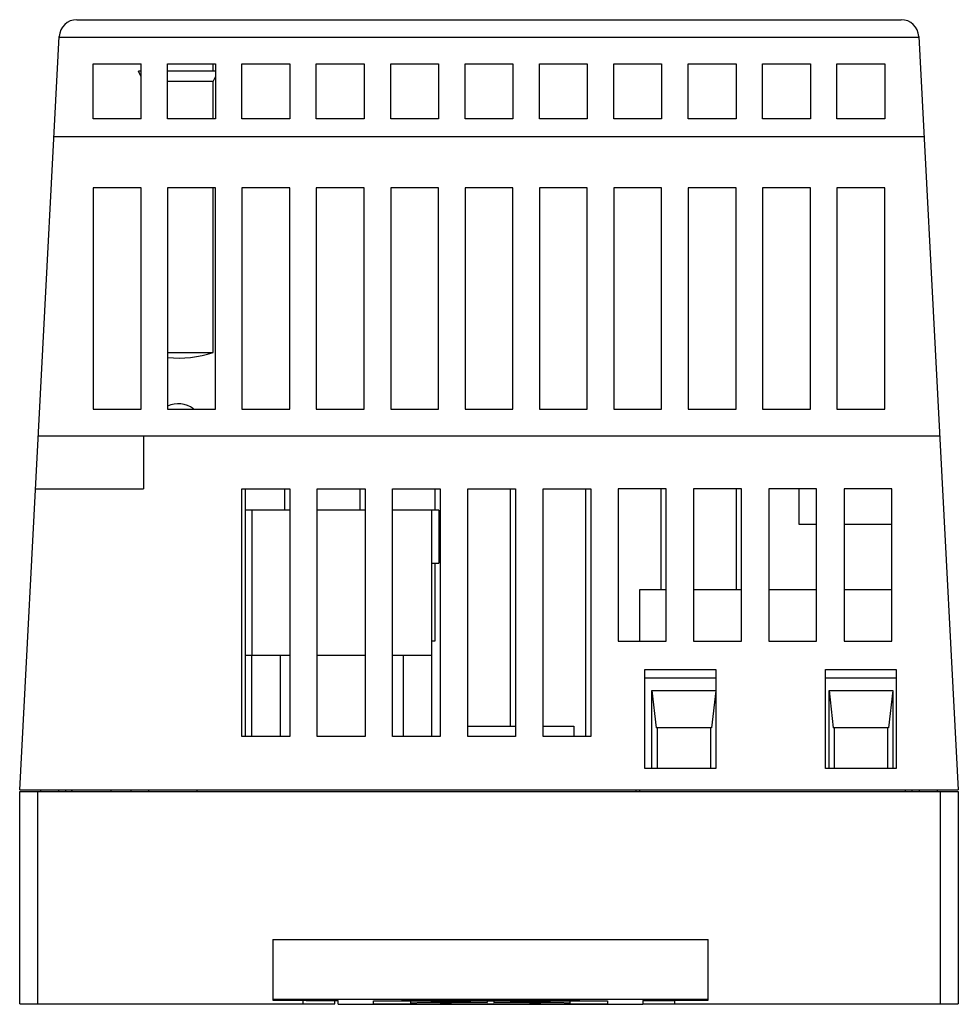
# Model space of a CAD drawing. Header units: millimetres. Extents: x 7.9 to 60.9, y 19.8 to 75.4.
import ezdxf

# ---------------------------------------------------------------- set-up
doc = ezdxf.new("R2010")
doc.units = ezdxf.units.MM
doc.header["$LTSCALE"] = 6.176332
doc.layers.get('0').update_dxf_attribs({"linetype": 'CONTINUOUS'})

msp = doc.modelspace()

# ---------------------------------------------------------------- linework, layer by layer
at = {"color": 7}
for p, q in [((11.154, 75.418), (57.697, 75.418)), ((7.925, 31.918), (10.156, 74.47)), ((58.698, 74.418), (10.153, 74.418)), ((58.695, 74.47), (60.925, 31.918)), ((12.075, 69.818), (12.075, 72.918)), ((12.075, 72.918), (14.775, 72.918)), ((14.775, 69.818), (14.775, 72.918)), ((16.275, 69.818), (16.275, 72.918)), ((16.275, 72.918), (18.975, 72.918)), ((18.85, 72.518), (18.85, 72.918)), ((18.975, 72.918), (18.975, 69.818)), ((20.475, 69.818), (20.475, 72.918)), ((20.475, 72.918), (23.175, 72.918)), ((23.175, 72.918), (23.175, 69.818)), ((24.675, 69.818), (24.675, 72.918)), ((24.675, 72.918), (27.375, 72.918)), ((27.375, 72.918), (27.375, 69.818)), ((28.875, 69.818), (28.875, 72.918)), ((28.875, 72.918), (31.575, 72.918)), ((31.575, 72.918), (31.575, 69.818)), ((33.075, 69.818), (33.075, 72.918)), ((33.075, 72.918), (35.775, 72.918)), ((35.775, 72.918), (35.775, 69.818)), ((37.275, 69.818), (37.275, 72.918)), ((37.275, 72.918), (39.975, 72.918)), ((39.975, 72.918), (39.975, 69.818)), ((41.475, 69.818), (41.475, 72.918)), ((41.475, 72.918), (44.175, 72.918)), ((44.175, 72.918), (44.175, 69.818)), ((45.675, 69.818), (45.675, 72.918)), ((45.675, 72.918), (48.375, 72.918)), ((48.375, 72.918), (48.375, 69.818)), ((49.875, 69.818), (49.875, 72.918)), ((49.875, 72.918), (52.575, 72.918)), ((52.575, 72.918), (52.575, 69.818)), ((54.075, 69.818), (54.075, 72.918)), ((54.075, 72.918), (56.775, 72.918)), ((56.775, 72.918), (56.775, 69.818)), ((14.775, 72.19), (14.625, 72.518)), ((14.775, 72.518), (14.625, 72.518)), ((18.975, 72.518), (16.275, 72.518)), ((18.85, 71.918), (16.275, 71.918)), ((18.85, 71.918), (18.975, 72.19)), ((18.85, 69.818), (18.85, 71.918)), ((14.775, 69.818), (12.075, 69.818)), ((18.975, 69.818), (16.275, 69.818)), ((23.175, 69.818), (20.475, 69.818)), ((27.375, 69.818), (24.675, 69.818)), ((31.575, 69.818), (28.875, 69.818)), ((35.775, 69.818), (33.075, 69.818)), ((39.975, 69.818), (37.275, 69.818)), ((44.175, 69.818), (41.475, 69.818)), ((48.375, 69.818), (45.675, 69.818)), ((52.575, 69.818), (49.875, 69.818)), ((56.775, 69.818), (54.075, 69.818)), ((9.859, 68.818), (58.992, 68.818)), ((12.075, 65.918), (12.075, 53.418)), ((14.775, 65.918), (12.075, 65.918)), ((14.775, 53.418), (14.775, 65.918)), ((16.275, 65.918), (16.275, 53.418)), ((18.975, 65.918), (16.275, 65.918)), ((18.85, 56.618), (18.85, 65.918)), ((18.975, 53.418), (18.975, 65.918)), ((20.475, 65.918), (20.475, 53.418)), ((23.175, 65.918), (20.475, 65.918)), ((23.175, 53.418), (23.175, 65.918)), ((24.675, 65.918), (24.675, 53.418)), ((27.375, 65.918), (24.675, 65.918)), ((27.375, 53.418), (27.375, 65.918)), ((28.875, 65.918), (28.875, 53.418)), ((31.575, 65.918), (28.875, 65.918)), ((31.575, 53.418), (31.575, 65.918)), ((33.075, 65.918), (33.075, 53.418)), ((35.775, 65.918), (33.075, 65.918)), ((35.775, 53.418), (35.775, 65.918)), ((37.275, 65.918), (37.275, 53.418)), ((39.975, 65.918), (37.275, 65.918)), ((39.975, 53.418), (39.975, 65.918)), ((41.475, 65.918), (41.475, 53.418)), ((44.175, 65.918), (41.475, 65.918)), ((44.175, 53.418), (44.175, 65.918)), ((45.675, 65.918), (45.675, 53.418)), ((48.375, 65.918), (45.675, 65.918)), ((48.375, 53.418), (48.375, 65.918)), ((49.875, 65.918), (49.875, 53.418)), ((52.575, 65.918), (49.875, 65.918)), ((52.575, 53.418), (52.575, 65.918)), ((54.075, 65.918), (54.075, 53.418)), ((56.775, 65.918), (54.075, 65.918)), ((56.775, 53.418), (56.775, 65.918)), ((16.275, 56.618), (18.85, 56.618)), ((12.075, 53.418), (14.775, 53.418)), ((16.275, 53.418), (18.975, 53.418)), ((20.475, 53.418), (23.175, 53.418)), ((24.675, 53.418), (27.375, 53.418)), ((28.875, 53.418), (31.575, 53.418)), ((33.075, 53.418), (35.775, 53.418)), ((37.275, 53.418), (39.975, 53.418)), ((41.475, 53.418), (44.175, 53.418)), ((45.675, 53.418), (48.375, 53.418)), ((49.875, 53.418), (52.575, 53.418)), ((54.075, 53.418), (56.775, 53.418)), ((8.974, 51.918), (59.877, 51.918)), ((14.925, 51.918), (14.925, 48.918)), ((8.816, 48.918), (14.925, 48.918)), ((20.475, 34.918), (20.475, 48.918)), ((20.475, 48.918), (23.175, 48.918)), ((20.67, 34.918), (20.67, 48.918)), ((22.875, 48.918), (22.875, 47.718)), ((23.175, 48.918), (23.175, 34.918)), ((24.725, 34.918), (24.725, 48.918)), ((24.725, 48.918), (27.425, 48.918)), ((27.125, 48.918), (27.125, 47.718)), ((27.425, 48.918), (27.425, 34.918)), ((28.975, 34.918), (28.975, 48.918)), ((28.975, 48.918), (31.675, 48.918)), ((31.375, 48.918), (31.375, 47.718)), ((31.675, 48.918), (31.675, 34.918)), ((33.225, 34.918), (33.225, 48.918)), ((33.225, 48.918), (35.925, 48.918)), ((35.625, 48.918), (35.625, 35.518)), ((35.925, 48.918), (35.925, 34.918)), ((37.475, 48.918), (40.175, 48.918)), ((37.475, 34.918), (37.475, 48.918)), ((39.875, 48.918), (39.875, 34.918)), ((40.175, 48.918), (40.175, 34.918)), ((44.425, 48.918), (41.725, 48.918)), ((41.725, 48.918), (41.725, 40.318)), ((44.125, 48.918), (44.125, 43.218)), ((44.425, 40.318), (44.425, 48.918)), ((48.675, 48.918), (45.975, 48.918)), ((45.975, 48.918), (45.975, 40.318)), ((48.375, 48.918), (48.375, 43.218)), ((48.675, 40.318), (48.675, 48.918)), ((52.925, 48.918), (50.225, 48.918)), ((50.225, 48.918), (50.225, 40.318)), ((51.925, 48.918), (51.925, 46.918)), ((52.925, 40.318), (52.925, 48.918)), ((57.175, 48.918), (54.475, 48.918)), ((54.475, 48.918), (54.475, 40.318)), ((57.175, 40.318), (57.175, 48.918)), ((23.175, 47.718), (20.67, 47.718)), ((21.038, 47.718), (21.038, 39.518)), ((27.425, 47.718), (24.725, 47.718)), ((31.597, 47.718), (28.975, 47.718)), ((31.198, 39.518), (31.198, 47.718)), ((31.597, 47.718), (31.597, 44.718)), ((51.925, 46.918), (52.925, 46.918)), ((54.475, 46.918), (57.175, 46.918)), ((31.197, 44.718), (31.597, 44.718)), ((31.375, 44.718), (31.375, 40.318)), ((44.425, 43.218), (42.926, 43.218)), ((42.926, 43.218), (42.927, 40.318)), ((48.675, 43.218), (45.975, 43.218)), ((52.925, 43.218), (50.225, 43.218)), ((57.175, 43.218), (54.475, 43.218)), ((31.375, 40.318), (31.198, 40.318)), ((41.725, 40.318), (44.425, 40.318)), ((45.975, 40.318), (48.675, 40.318)), ((50.225, 40.318), (52.925, 40.318)), ((54.475, 40.318), (57.175, 40.318)), ((20.67, 39.518), (23.175, 39.518)), ((21.039, 34.918), (21.039, 39.518)), ((22.638, 39.518), (22.638, 34.918)), ((24.725, 39.518), (27.425, 39.518)), ((28.975, 39.518), (31.199, 39.518)), ((29.599, 34.918), (29.599, 39.518)), ((31.199, 34.918), (31.199, 39.518)), ((43.225, 38.718), (47.225, 38.718)), ((43.225, 33.118), (43.225, 38.718)), ((47.225, 38.718), (47.225, 33.118)), ((53.425, 38.718), (57.425, 38.718)), ((53.425, 33.118), (53.425, 38.718)), ((57.425, 38.718), (57.425, 33.118)), ((47.225, 38.218), (43.225, 38.218)), ((57.425, 38.218), (53.425, 38.218)), ((43.627, 37.518), (47.227, 37.518)), ((43.627, 37.518), (43.867, 35.418)), ((43.627, 33.118), (43.627, 37.518)), ((47.225, 37.505), (46.987, 35.418)), ((53.627, 37.518), (57.227, 37.518)), ((53.627, 37.518), (53.867, 35.418)), ((53.627, 33.118), (53.627, 37.518)), ((57.227, 37.518), (56.987, 35.418)), ((57.227, 37.518), (57.227, 33.118)), ((33.225, 35.518), (35.925, 35.518)), ((37.475, 35.518), (39.22, 35.518)), ((39.22, 35.518), (39.22, 34.918)), ((46.987, 35.418), (43.867, 35.418)), ((43.923, 35.418), (43.923, 33.118)), ((46.93, 35.418), (46.93, 33.118)), ((56.987, 35.418), (53.867, 35.418)), ((53.923, 35.418), (53.923, 33.118)), ((56.93, 35.418), (56.93, 33.118)), ((23.175, 34.918), (20.475, 34.918)), ((27.425, 34.918), (24.725, 34.918)), ((31.675, 34.918), (28.975, 34.918)), ((35.925, 34.918), (33.225, 34.918)), ((40.175, 34.918), (37.475, 34.918)), ((47.225, 33.118), (43.225, 33.118)), ((57.425, 33.118), (53.425, 33.118)), ((7.925, 31.918), (60.925, 31.918)), ((7.925, 19.818), (7.925, 31.818)), ((7.925, 31.818), (60.925, 31.818)), ((8.925, 31.818), (8.925, 19.818)), ((9.125, 31.818), (9.125, 31.918)), ((10.125, 31.918), (10.125, 31.818)), ((10.525, 31.818), (10.525, 31.918)), ((10.876, 31.818), (10.876, 31.918)), ((10.879, 31.818), (10.879, 31.918)), ((13.081, 31.818), (13.081, 31.918)), ((14.229, 31.818), (14.229, 31.918)), ((15.22, 31.818), (15.22, 31.918)), ((17.925, 31.918), (17.925, 31.818)), ((42.725, 31.918), (42.725, 31.818)), ((42.927, 31.918), (42.927, 31.818)), ((57.927, 31.918), (57.927, 31.818)), ((58.325, 31.818), (58.325, 31.918)), ((58.725, 31.918), (58.725, 31.818)), ((59.725, 31.918), (59.725, 31.818)), ((59.925, 19.818), (59.925, 31.818)), ((60.925, 31.818), (60.925, 19.818)), ((22.21, 23.462), (46.81, 23.461)), ((22.21, 23.462), (22.21, 20.033)), ((46.81, 20.033), (46.81, 23.461)), ((46.81, 20.062), (22.21, 20.062)), ((22.21, 20.033), (24.11, 20.033)), ((23.925, 19.818), (23.925, 20.033)), ((24.11, 20.033), (24.11, 20.011)), ((39.508, 20.049), (29.513, 20.049)), ((29.513, 20.036), (29.513, 20.049)), ((29.513, 20.036), (32.704, 20.036)), ((32.704, 20.036), (32.704, 20.049)), ((36.317, 20.049), (36.317, 20.036)), ((36.317, 20.036), (39.508, 20.036)), ((39.508, 20.049), (39.508, 20.036)), ((44.91, 20.033), (46.81, 20.033)), ((44.91, 20.011), (44.91, 20.033)), ((44.925, 19.818), (44.925, 20.033)), ((7.925, 19.818), (25.725, 19.818)), ((24.11, 20.011), (25.91, 20.011)), ((25.725, 19.818), (25.725, 20.011)), ((25.91, 19.797), (25.91, 20.011)), ((25.91, 19.797), (43.11, 19.797)), ((27.91, 19.999), (41.11, 19.998)), ((27.91, 19.824), (27.91, 19.999)), ((30.01, 19.824), (30.01, 19.999)), ((31.155, 19.919), (31.155, 19.899)), ((31.155, 19.899), (32.104, 19.907)), ((31.157, 19.999), (31.157, 19.919)), ((31.157, 19.919), (32.218, 19.928)), ((32.104, 19.907), (31.157, 19.919)), ((31.71, 19.801), (31.71, 19.876)), ((37.31, 19.801), (31.71, 19.801)), ((32.218, 19.928), (32.218, 19.999)), ((34.319, 19.905), (32.313, 19.888)), ((32.486, 19.999), (32.486, 19.928)), ((32.486, 19.928), (34.319, 19.905)), ((34.319, 19.999), (34.319, 19.905)), ((34.702, 19.999), (34.702, 19.905)), ((34.702, 19.905), (36.535, 19.928)), ((36.708, 19.888), (34.702, 19.905)), ((36.535, 19.928), (36.535, 19.998)), ((36.803, 19.998), (36.803, 19.928)), ((36.803, 19.928), (37.864, 19.919)), ((37.864, 19.919), (36.916, 19.907)), ((36.916, 19.907), (37.866, 19.899)), ((37.31, 19.876), (37.31, 19.801)), ((37.864, 19.998), (37.864, 19.919)), ((37.866, 19.899), (37.866, 19.919)), ((39.01, 19.824), (39.01, 19.998)), ((41.11, 19.998), (41.11, 19.824)), ((43.11, 20.011), (44.91, 20.011)), ((43.11, 20.011), (43.11, 19.797)), ((43.125, 19.818), (43.125, 20.011)), ((43.125, 19.818), (60.925, 19.818))]:
    msp.add_line(p, q, dxfattribs=at)
for centre, radius, start, end in [((11.154, 74.418), 1, 90, 177), ((57.697, 74.418), 1, 3, 90), ((16.875, 62.618), 6.317, 264.5475, 288.2198), ((16.875, 52.218), 1.5, 54.6419, 113.701)]:
    msp.add_arc(centre, radius, start, end, dxfattribs=at)
for points, knots in [([(32.704, 20.036), (32.698, 20.035), (32.689, 20.035), (32.678, 20.034), (32.672, 20.034), (32.667, 20.034), (32.663, 20.033), (32.662, 20.033), (32.66, 20.032), (32.66, 20.032)], [0, 0, 0, 0, 0.434271, 0.605424, 0.745734, 0.855151, 0.933673, 0.981483, 1, 1, 1, 1]), ([(32.66, 20.032), (32.66, 20.032), (32.662, 20.032), (32.663, 20.031), (32.667, 20.031), (32.669, 20.031), (32.671, 20.03)], [0, 0, 0, 0, 0.073507, 0.261753, 0.570378, 1, 1, 1, 1]), ([(32.671, 20.03), (32.679, 20.03), (32.701, 20.029), (32.742, 20.027), (32.797, 20.026), (32.899, 20.024), (33.06, 20.022), (33.287, 20.02), (33.555, 20.018), (33.855, 20.017), (34.178, 20.016), (34.511, 20.016), (34.844, 20.016), (35.166, 20.017), (35.466, 20.018), (35.735, 20.02), (35.934, 20.022), (36.071, 20.023), (36.154, 20.025), (36.224, 20.026), (36.279, 20.027), (36.32, 20.029), (36.342, 20.03), (36.35, 20.03)], [0, 0, 0, 0, 0.00694, 0.018014, 0.033127, 0.052152, 0.101279, 0.163751, 0.237478, 0.319992, 0.408531, 0.500131, 0.591727, 0.68025, 0.762739, 0.836434, 0.898868, 0.92519, 0.947951, 0.966952, 0.98204, 0.993087, 1, 1, 1, 1]), ([(36.36, 20.032), (36.36, 20.032), (36.359, 20.033), (36.357, 20.033), (36.354, 20.033), (36.349, 20.034), (36.343, 20.034), (36.332, 20.035), (36.323, 20.035), (36.317, 20.036)], [0, 0, 0, 0, 0.018517, 0.066327, 0.144849, 0.254266, 0.394576, 0.565729, 1, 1, 1, 1]), ([(36.35, 20.03), (36.352, 20.031), (36.354, 20.031), (36.358, 20.031), (36.359, 20.032), (36.36, 20.032), (36.36, 20.032)], [0, 0, 0, 0, 0.429548, 0.738132, 0.926383, 1, 1, 1, 1]), ([(27.91, 19.824), (27.91, 19.824), (27.911, 19.824), (27.912, 19.824), (27.913, 19.823), (27.916, 19.823), (27.918, 19.823), (27.923, 19.823), (27.931, 19.822), (27.943, 19.822), (27.956, 19.821), (27.973, 19.821), (27.991, 19.821), (28.012, 19.82), (28.044, 19.82), (28.09, 19.819), (28.151, 19.818), (28.22, 19.818), (28.296, 19.817), (28.379, 19.816), (28.467, 19.816), (28.593, 19.816), (28.758, 19.815), (28.96, 19.815), (29.163, 19.815), (29.328, 19.815), (29.454, 19.816), (29.542, 19.816), (29.624, 19.817), (29.7, 19.818), (29.769, 19.818), (29.831, 19.819), (29.876, 19.82), (29.909, 19.82), (29.93, 19.821), (29.948, 19.821), (29.964, 19.821), (29.978, 19.822), (29.989, 19.822), (29.997, 19.823), (30.002, 19.823), (30.005, 19.823), (30.007, 19.823), (30.009, 19.824), (30.01, 19.824), (30.01, 19.824), (30.01, 19.824)], [0, 0, 0, 0, 0.000185, 0.000651, 0.001412, 0.002472, 0.003829, 0.005484, 0.009682, 0.015059, 0.021607, 0.02931, 0.038144, 0.048088, 0.059119, 0.084344, 0.113572, 0.146514, 0.182866, 0.222268, 0.264343, 0.308693, 0.402466, 0.499988, 0.597511, 0.691285, 0.735636, 0.777713, 0.817118, 0.853473, 0.886417, 0.915649, 0.940876, 0.951908, 0.961853, 0.970689, 0.978392, 0.984941, 0.990318, 0.994516, 0.996171, 0.997528, 0.998588, 0.999349, 0.999815, 1, 1, 1, 1]), ([(30.01, 19.875), (30.01, 19.875), (30.011, 19.875), (30.012, 19.876), (30.016, 19.877), (30.022, 19.878), (30.03, 19.878), (30.04, 19.879), (30.053, 19.88), (30.069, 19.881), (30.093, 19.882), (30.13, 19.883), (30.181, 19.885), (30.241, 19.887), (30.31, 19.888), (30.388, 19.89), (30.474, 19.891), (30.568, 19.893), (30.71, 19.895), (30.907, 19.897), (31.069, 19.899), (31.155, 19.899)], [0, 0, 0, 0, 0.00045, 0.001304, 0.004472, 0.009655, 0.016868, 0.026113, 0.037391, 0.050698, 0.066027, 0.102708, 0.147348, 0.199855, 0.260102, 0.327936, 0.403203, 0.485733, 0.575336, 0.774956, 1, 1, 1, 1]), ([(32.313, 19.888), (32.268, 19.888), (32.182, 19.887), (32.063, 19.886), (31.973, 19.885), (31.91, 19.884), (31.869, 19.883), (31.832, 19.882), (31.801, 19.881), (31.774, 19.88), (31.752, 19.88), (31.736, 19.879), (31.726, 19.878), (31.721, 19.878), (31.716, 19.877), (31.713, 19.877), (31.711, 19.877), (31.71, 19.876), (31.71, 19.876)], [0, 0, 0, 0, 0.224416, 0.423885, 0.596054, 0.671379, 0.73929, 0.799615, 0.852219, 0.89698, 0.933773, 0.962491, 0.973806, 0.983087, 0.990332, 0.995542, 0.99873, 1, 1, 1, 1]), ([(32.218, 19.928), (32.264, 19.928), (32.353, 19.928), (32.443, 19.928), (32.486, 19.928)], [0, 0, 0, 0, 0.519679, 1, 1, 1, 1]), ([(36.535, 19.928), (36.578, 19.928), (36.667, 19.928), (36.757, 19.928), (36.803, 19.928)], [0, 0, 0, 0, 0.480321, 1, 1, 1, 1]), ([(37.31, 19.876), (37.31, 19.876), (37.309, 19.876), (37.308, 19.877), (37.304, 19.877), (37.3, 19.878), (37.294, 19.878), (37.285, 19.879), (37.269, 19.879), (37.247, 19.88), (37.22, 19.881), (37.188, 19.882), (37.152, 19.883), (37.111, 19.883), (37.048, 19.885), (36.958, 19.886), (36.838, 19.887), (36.753, 19.888), (36.708, 19.888)], [0, 0, 0, 0, 0.00127, 0.004458, 0.009668, 0.016913, 0.026194, 0.037509, 0.066227, 0.10302, 0.147781, 0.200385, 0.26071, 0.328621, 0.403946, 0.576115, 0.775584, 1, 1, 1, 1]), ([(37.866, 19.899), (37.952, 19.898), (38.114, 19.897), (38.31, 19.895), (38.452, 19.893), (38.547, 19.891), (38.633, 19.89), (38.71, 19.888), (38.779, 19.886), (38.839, 19.885), (38.89, 19.883), (38.927, 19.882), (38.952, 19.881), (38.967, 19.88), (38.98, 19.879), (38.991, 19.878), (38.999, 19.877), (39.005, 19.877), (39.008, 19.876), (39.01, 19.875), (39.01, 19.875), (39.01, 19.875)], [0, 0, 0, 0, 0.225044, 0.424664, 0.514267, 0.596797, 0.672064, 0.739898, 0.800145, 0.852652, 0.897292, 0.933973, 0.949302, 0.962609, 0.973887, 0.983132, 0.990345, 0.995528, 0.998696, 0.99955, 1, 1, 1, 1]), ([(39.01, 19.824), (39.01, 19.824), (39.011, 19.824), (39.012, 19.823), (39.013, 19.823), (39.016, 19.823), (39.018, 19.823), (39.023, 19.822), (39.031, 19.822), (39.043, 19.822), (39.056, 19.821), (39.073, 19.821), (39.091, 19.82), (39.112, 19.82), (39.144, 19.819), (39.19, 19.819), (39.251, 19.818), (39.32, 19.817), (39.396, 19.817), (39.479, 19.816), (39.567, 19.816), (39.693, 19.815), (39.858, 19.815), (40.06, 19.815), (40.263, 19.815), (40.428, 19.815), (40.554, 19.816), (40.642, 19.816), (40.724, 19.817), (40.8, 19.817), (40.869, 19.818), (40.931, 19.819), (40.976, 19.819), (41.009, 19.82), (41.03, 19.82), (41.048, 19.821), (41.064, 19.821), (41.078, 19.822), (41.089, 19.822), (41.097, 19.822), (41.102, 19.823), (41.105, 19.823), (41.107, 19.823), (41.109, 19.823), (41.11, 19.824), (41.11, 19.824), (41.11, 19.824)], [0, 0, 0, 0, 0.000185, 0.000651, 0.001412, 0.002472, 0.003829, 0.005484, 0.009682, 0.015059, 0.021607, 0.02931, 0.038144, 0.048088, 0.059119, 0.084344, 0.113572, 0.146514, 0.182866, 0.222268, 0.264343, 0.308693, 0.402466, 0.499988, 0.597511, 0.691285, 0.735636, 0.777713, 0.817118, 0.853473, 0.886417, 0.915649, 0.940876, 0.951908, 0.961853, 0.970689, 0.978392, 0.984941, 0.990318, 0.994516, 0.996171, 0.997528, 0.998588, 0.999349, 0.999815, 1, 1, 1, 1])]:
    msp.add_open_spline(points, degree=3, knots=knots, dxfattribs=at)

doc.saveas('drawing.dxf')
